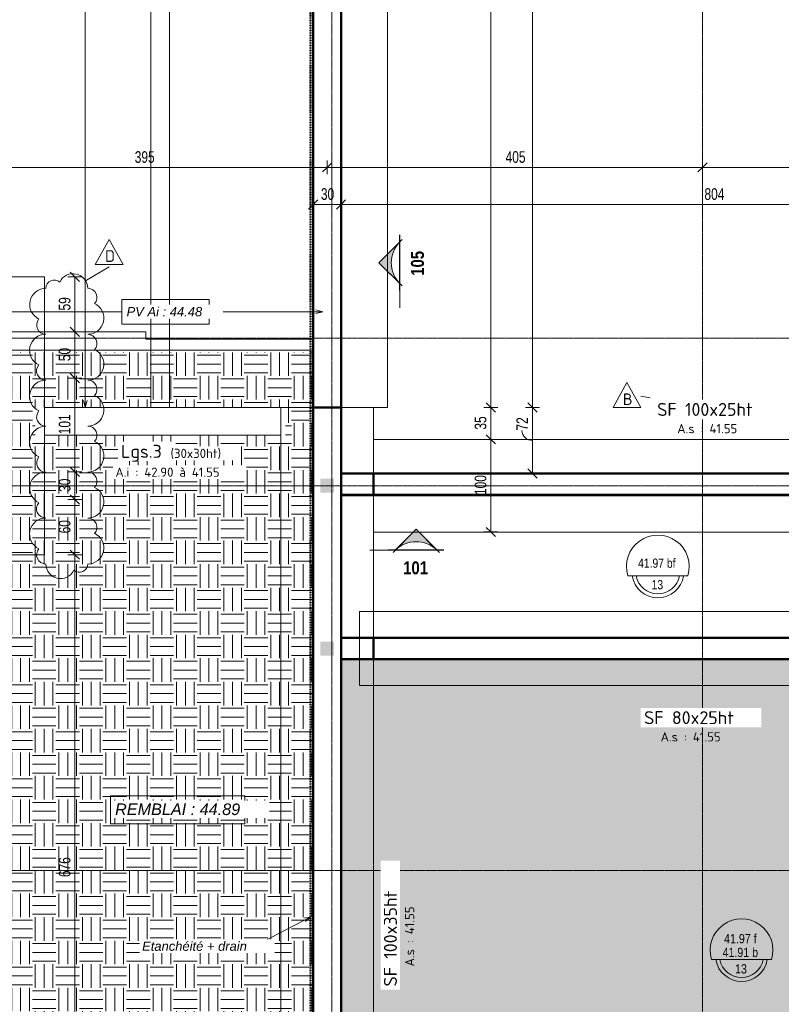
# Model space of a CAD drawing. Header units: millimetres. Extents: x 3690 to 285311, y -2348 to 78336.
# Tile 11 of 46: x 71839 to 80054, y 56141 to 66769. Entities that reach past the tile are written whole.
import ezdxf

# ---------------------------------------------------------------- set-up
doc = ezdxf.new("R2010")
doc.units = ezdxf.units.MM
doc.linetypes.add('Ligne de quadrillage', pattern=[22.225, 12.7, -3.175, 3.175, -3.175])
doc.linetypes.add('tiret perso 2', pattern=[3, 1.5, -1.5])
for name, color, linetype, lineweight in [('A-ANNO-DIMS', 211, 'Continuous', 9), ('A-ANNO-DIMS-50', 211, 'Continuous', 9), ('A-DETL', 90, 'Continuous', 5), ('A-DETL-GENF', 92, 'Continuous', 5), ('A-FLOR', 192, 'Continuous', 5), ('A-FLOR-IDEN', 11, 'Continuous', 9), ('A-WALL', 113, 'Continuous', 9), ('G-ANNO-REVC', 71, 'Continuous', 9), ('G-ANNO-REVC-IDEN', 71, 'Continuous', 9), ('G-ANNO-SYMB', 111, 'Continuous', 9), ('G-ANNO-TEXT', 231, 'Continuous', 9), ('S-BEAM', 12, 'Continuous', 5), ('S-BEAM-IDEN', 2, 'Continuous', 9), ('S-FNDN', 32, 'Continuous', 9), ('S-FNDN-IDEN', 2, 'Continuous', 9), ('S-GRID', 1, 'Continuous', 9)]:
    doc.layers.add(name, color=color, linetype=linetype, lineweight=lineweight)
doc.styles.add('Arial Narrow_5', font='ARIALN.TTF', dxfattribs={"width": 0.9, "height": 125})
doc.styles.add('Arial Narrow_6', font='ARIALN.TTF', dxfattribs={"height": 100})
doc.styles.add('Arial Narrow_B_4', font='ARIALNB.TTF', dxfattribs={"height": 140})
doc.styles.add('Arial_6', font='arial.ttf', dxfattribs={"width": 0.8, "height": 100})
doc.styles.add('Arial_I', font='ariali.ttf', dxfattribs={"height": 125})
doc.styles.add('Arial_I_1', font='ariali.ttf', dxfattribs={"height": 100})
doc.styles.add('ISOCPEUR', font='isocpeur.ttf', dxfattribs={"height": 100})
doc.styles.add('ISOCPEUR_1', font='isocpeur.ttf', dxfattribs={"height": 125})
doc.styles.add('ISOCPEUR_B', font='txt', dxfattribs={"height": 140})
doc.dimstyles.new('AB6_1_50_-_GB', dxfattribs={"dimscale": 304.8, "dimtxt": 127.928872, "dimasz": 0.328084, "dimexe": 0.246063, "dimexo": 0.0625, "dimgap": 0.04101, "dimtad": 1, "dimdec": 0, "dimlfac": 0.1, "dimdsep": 46, "dimtxsty": 'Arial Narrow_5', "dimblk1": 'OBLIQUE', "dimblk2": 'OBLIQUE', "dimsah": 1, "dimcen": 0.09, "dimazin": 0, "dimtfac": 1, "dimtdec": 4, "dimtix": 1, "dimtmove": 0, "dimatfit": 3, "dimfxl": 0.246063, "dimfxlon": 1, "dimtvp": 1, "dimtolj": 1, "dimtzin": 0, "dimarcsym": 2})
doc.dimstyles.new('AB6_1_50_-_GB_2', dxfattribs={"dimscale": 304.8, "dimtxt": 127.928872, "dimasz": 0.328084, "dimexe": 0.246063, "dimexo": 0.0625, "dimgap": 0.04101, "dimtad": 1, "dimdec": 0, "dimlfac": 0.1, "dimdsep": 46, "dimtxsty": 'Arial Narrow_5', "dimblk1": 'OBLIQUE', "dimblk2": 'OBLIQUE', "dimsah": 1, "dimcen": 0.09, "dimazin": 0, "dimtfac": 1, "dimtdec": 4, "dimtix": 1, "dimtmove": 1, "dimatfit": 3, "dimfxl": 0.246063, "dimfxlon": 1, "dimtvp": 1, "dimtolj": 1, "dimtzin": 0, "dimarcsym": 2})

# ---------------------------------------------------------------- blocks, each defined once
blk = doc.blocks.new('Coupe - Extrémité de la ligne de coupe - Pleine AB6-966899-Fondations variante')
at = {"layer": 'G-ANNO-SYMB'}
h = blk.add_hatch(color=256, dxfattribs=at)
edge = h.paths.add_edge_path()
edge.add_line((-6, 4.49), (-1.51, 0))
edge.add_arc((-6, -4.7), 6.5, 46.3308, 133.6692)
edge.add_line((-10.49, 0), (-6, 4.49))
for p, q in [((-6, 4.49), (-11.04, -0.56)), ((-6, 4.49), (-10.49, 0)), ((-6, 4.49), (-1.01, -0.51)), ((-1.51, 0), (-6, 4.49)), ((-12, 0.05), (0, 0.05)), ((-12, 0), (0, 0)), ((-12, 0), (-10.49, 0)), ((-12, -0.05), (0, -0.05)), ((0, 0), (-1.51, 0))]:
    blk.add_line(p, q, dxfattribs=at)
blk.add_arc((-6, -4.7), 6.5, 46.3308, 133.6692, dxfattribs=at)
blk = doc.blocks.new('DIMBLOCK50-Fondations variante')
at = {"layer": 'A-ANNO-DIMS-50', "lineweight": 18}
for p, q in [((71205, 65175), (71155, 65125)), ((71205, 65175), (71255, 65225)), ((75155, 65175), (75105, 65125)), ((75155, 65175), (75205, 65225))]:
    blk.add_line(p, q, dxfattribs=at)
at = {"layer": 'A-ANNO-DIMS-50'}
for p, q in [((71205, 65175), (71205, 65250)), ((71205, 65175), (75155, 65175)), ((71205, 65175), (71205, 65100)), ((75155, 65175), (75155, 65250)), ((75155, 65175), (75155, 65100))]:
    blk.add_line(p, q, dxfattribs=at)
at = {"layer": 'A-ANNO-DIMS-50', "color": 0, "insert": (73080, 65349), "char_height": 125, "width": 241.24, "attachment_point": 1, "line_spacing_factor": 0.974696, "style": 'Arial Narrow_5'}
blk.add_mtext('395', dxfattribs=at)
blk = doc.blocks.new('_Oblique')
at = {"color": 0, "linetype": 'ByBlock', "lineweight": -2}
blk.add_line((-0.5, -0.5), (0.5, 0.5), dxfattribs=at)
blk = doc.blocks.new('DIMBLOCK51-Fondations variante')
at = {"layer": 'A-ANNO-DIMS-50', "lineweight": 18}
for p, q in [((75155, 65175), (75105, 65125)), ((75155, 65175), (75205, 65225)), ((79205, 65175), (79155, 65125)), ((79205, 65175), (79255, 65225))]:
    blk.add_line(p, q, dxfattribs=at)
at = {"layer": 'A-ANNO-DIMS-50'}
for p, q in [((75155, 65175), (75155, 65250)), ((75155, 65175), (79205, 65175)), ((75155, 65175), (75155, 65100)), ((79205, 65175), (79205, 65250)), ((79205, 65175), (79205, 65100))]:
    blk.add_line(p, q, dxfattribs=at)
at = {"layer": 'A-ANNO-DIMS-50', "color": 0, "insert": (77080, 65349), "char_height": 125, "width": 241.24, "attachment_point": 1, "line_spacing_factor": 0.974696, "style": 'Arial Narrow_5'}
blk.add_mtext('405', dxfattribs=at)
blk = doc.blocks.new('DIMBLOCK52-Fondations variante')
at = {"layer": 'A-ANNO-DIMS-50', "lineweight": 18}
for p, q in [((79205, 65175), (79155, 65125)), ((79205, 65175), (79255, 65225)), ((83205, 65175), (83155, 65125)), ((83205, 65175), (83255, 65225))]:
    blk.add_line(p, q, dxfattribs=at)
at = {"layer": 'A-ANNO-DIMS-50'}
for p, q in [((79205, 65175), (79205, 65250)), ((79205, 65175), (83205, 65175)), ((79205, 65175), (79205, 65100)), ((83205, 65175), (83205, 65250)), ((83205, 65175), (83205, 65100))]:
    blk.add_line(p, q, dxfattribs=at)
at = {"layer": 'A-ANNO-DIMS-50', "color": 0, "insert": (81105, 65349), "char_height": 125, "width": 241.24, "attachment_point": 1, "line_spacing_factor": 0.974696, "style": 'Arial Narrow_5'}
blk.add_mtext('400', dxfattribs=at)
blk = doc.blocks.new('DIMBLOCK60-Fondations variante')
at = {"layer": 'A-ANNO-DIMS-50'}
for p, q in [((75005, 64775), (75005, 64850)), ((75305, 64775), (75305, 64850)), ((75005, 64775), (75305, 64775)), ((75005, 64775), (75005, 64700)), ((75305, 64775), (75305, 64700))]:
    blk.add_line(p, q, dxfattribs=at)
at = {"layer": 'A-ANNO-DIMS-50', "lineweight": 18}
for p, q in [((75005, 64775), (74955, 64725)), ((75005, 64775), (75055, 64825)), ((75305, 64775), (75255, 64725)), ((75305, 64775), (75355, 64825))]:
    blk.add_line(p, q, dxfattribs=at)
at = {"layer": 'A-ANNO-DIMS-50', "color": 0, "insert": (75088, 64949), "char_height": 125, "width": 160.82, "attachment_point": 1, "line_spacing_factor": 0.974696, "style": 'Arial Narrow_5'}
blk.add_mtext('30', dxfattribs=at)
blk = doc.blocks.new('DIMBLOCK61-Fondations variante')
at = {"layer": 'A-ANNO-DIMS-50'}
for p, q in [((75305, 64775), (75305, 64850)), ((83345, 64775), (83345, 64850)), ((75305, 64775), (83345, 64775)), ((75305, 64775), (75305, 64700)), ((83345, 64775), (83345, 64700))]:
    blk.add_line(p, q, dxfattribs=at)
at = {"layer": 'A-ANNO-DIMS-50', "lineweight": 18}
for p, q in [((75305, 64775), (75255, 64725)), ((75305, 64775), (75355, 64825)), ((83345, 64775), (83295, 64725)), ((83345, 64775), (83395, 64825))]:
    blk.add_line(p, q, dxfattribs=at)
at = {"layer": 'A-ANNO-DIMS-50', "color": 0, "insert": (79225, 64949), "char_height": 125, "width": 241.24, "attachment_point": 1, "line_spacing_factor": 0.974696, "style": 'Arial Narrow_5'}
blk.add_mtext('804', dxfattribs=at)
blk = doc.blocks.new('G_Dalle niveau brute_fini - G_Dalle Niveau_Ep-2828511-Fondations variante')
at = {"layer": 'A-FLOR-IDEN'}
blk.add_line((-6.46, 0), (6.46, 0), dxfattribs=at)
for centre, radius, start, end in [((0, 2.03), 6.77, 342.5424, 197.4576), ((0, 0.85), 5.59, 188.7147, 351.2853), ((0, 0.85), 4.74, 190.2866, 349.7134)]:
    blk.add_arc(centre, radius, start, end, dxfattribs=at)
blk = doc.blocks.new('G_Dalle niveau brute-finii - G_Dalle Niveau_Ep-2827370-Fondations variante')
at = {"layer": 'A-FLOR-IDEN'}
blk.add_line((-6.46, 0), (6.46, 0), dxfattribs=at)
for centre, radius, start, end in [((0, 2.03), 6.77, 342.5424, 197.4576), ((0, 0.85), 5.59, 188.7147, 351.2853), ((0, 0.85), 4.74, 190.2866, 349.7134)]:
    blk.add_arc(centre, radius, start, end, dxfattribs=at)
blk = doc.blocks.new('DIMBLOCK140-Fondations variante')
at = {"layer": 'A-ANNO-DIMS-50', "lineweight": 18}
for p, q in [((76921, 62239), (76871, 62289)), ((76921, 62239), (76971, 62189)), ((76921, 61239), (76871, 61289)), ((76921, 61239), (76971, 61189))]:
    blk.add_line(p, q, dxfattribs=at)
at = {"layer": 'A-ANNO-DIMS-50'}
for p, q in [((76921, 62239), (76846, 62239)), ((76921, 61239), (76921, 62239)), ((76921, 62239), (76996, 62239)), ((76921, 61239), (76846, 61239)), ((76921, 61239), (76996, 61239))]:
    blk.add_line(p, q, dxfattribs=at)
at = {"layer": 'A-ANNO-DIMS-50', "color": 0, "insert": (76747, 61638), "char_height": 125, "width": 241.24, "attachment_point": 1, "rotation": 90, "line_spacing_factor": 0.974696, "style": 'Arial Narrow_5'}
blk.add_mtext('100', dxfattribs=at)
blk = doc.blocks.new('DIMBLOCK141-Fondations variante')
at = {"layer": 'A-ANNO-DIMS-50', "lineweight": 18}
for p, q in [((76921, 62584), (76871, 62634)), ((76921, 62584), (76971, 62534)), ((76921, 62239), (76871, 62289)), ((76921, 62239), (76971, 62189))]:
    blk.add_line(p, q, dxfattribs=at)
at = {"layer": 'A-ANNO-DIMS-50'}
for p, q in [((76921, 62584), (76846, 62584)), ((76921, 62239), (76921, 62584)), ((76921, 62584), (76996, 62584)), ((76921, 62239), (76846, 62239)), ((76921, 62239), (76996, 62239))]:
    blk.add_line(p, q, dxfattribs=at)
at = {"layer": 'A-ANNO-DIMS-50', "color": 0, "insert": (76747, 62344), "char_height": 125, "width": 160.82, "attachment_point": 1, "rotation": 90, "line_spacing_factor": 0.974696, "style": 'Arial Narrow_5'}
blk.add_mtext('35', dxfattribs=at)
blk = doc.blocks.new('DIMBLOCK142-Fondations variante')
at = {"layer": 'A-ANNO-DIMS-50'}
for p, q in [((76921, 74860), (76846, 74860)), ((76921, 62584), (76921, 74860)), ((76921, 74860), (76996, 74860)), ((76921, 62584), (76846, 62584)), ((76921, 62584), (76996, 62584))]:
    blk.add_line(p, q, dxfattribs=at)
at = {"layer": 'A-ANNO-DIMS-50', "lineweight": 18}
for p, q in [((76921, 74860), (76871, 74910)), ((76921, 74860), (76971, 74810)), ((76921, 62584), (76871, 62634)), ((76921, 62584), (76971, 62534))]:
    blk.add_line(p, q, dxfattribs=at)
at = {"layer": 'A-ANNO-DIMS-50', "color": 0, "insert": (76747, 68588), "char_height": 125, "width": 321.65, "attachment_point": 1, "rotation": 90, "line_spacing_factor": 0.974696, "style": 'Arial Narrow_5'}
blk.add_mtext('1228', dxfattribs=at)
blk = doc.blocks.new('DIMBLOCK156-Fondations variante')
at = {"layer": 'A-ANNO-DIMS-50'}
for p, q in [((77371, 75360), (77296, 75360)), ((77371, 75360), (77371, 62584)), ((77371, 75360), (77446, 75360)), ((77371, 62584), (77296, 62584)), ((77371, 62584), (77446, 62584))]:
    blk.add_line(p, q, dxfattribs=at)
at = {"layer": 'A-ANNO-DIMS-50', "lineweight": 18}
for p, q in [((77371, 75360), (77321, 75410)), ((77371, 75360), (77421, 75310)), ((77371, 62584), (77321, 62634)), ((77371, 62584), (77421, 62534))]:
    blk.add_line(p, q, dxfattribs=at)
at = {"layer": 'A-ANNO-DIMS-50', "color": 0, "insert": (77197, 68838), "char_height": 125, "width": 321.65, "attachment_point": 1, "rotation": 90, "line_spacing_factor": 0.974696, "style": 'Arial Narrow_5'}
blk.add_mtext('1278', dxfattribs=at)
blk = doc.blocks.new('DIMBLOCK157-Fondations variante')
at = {"layer": 'A-ANNO-DIMS-50', "lineweight": 18}
for p, q in [((77371, 62584), (77321, 62634)), ((77371, 62584), (77421, 62534)), ((77371, 61869), (77321, 61919)), ((77371, 61869), (77421, 61819))]:
    blk.add_line(p, q, dxfattribs=at)
at = {"layer": 'A-ANNO-DIMS-50'}
for p, q in [((77371, 62584), (77296, 62584)), ((77371, 62584), (77371, 61869)), ((77371, 62584), (77446, 62584)), ((77371, 61869), (77296, 61869)), ((77371, 61869), (77446, 61869))]:
    blk.add_line(p, q, dxfattribs=at)
blk.add_ellipse((77371, 62334), major_axis=(114, 0), ratio=0.939287, start_param=3.141593, end_param=4.712389, dxfattribs=at)
at = {"layer": 'A-ANNO-DIMS-50', "color": 0, "insert": (77197, 62334), "char_height": 125, "width": 160.82, "attachment_point": 1, "rotation": 90, "line_spacing_factor": 0.974696, "style": 'Arial Narrow_5'}
blk.add_mtext('72', dxfattribs=at)
blk = doc.blocks.new('M_Etiquette de révision - M_Etiquette de révision-2978296-Fondations variante')
at = {"layer": 'G-ANNO-REVC-IDEN'}
for p, q in [((-3.1, -1.98), (-0.1, 3.43)), ((-0.1, 3.43), (2.9, -1.98)), ((2.9, -1.98), (-3.1, -1.98))]:
    blk.add_line(p, q, dxfattribs=at)
blk = doc.blocks.new('DIMBLOCK266-Fondations variante')
at = {"layer": 'A-ANNO-DIMS-50', "lineweight": 18}
for p, q in [((72435, 60994), (72385, 61044)), ((72435, 60994), (72485, 60944)), ((72435, 54235), (72385, 54285)), ((72435, 54235), (72485, 54185))]:
    blk.add_line(p, q, dxfattribs=at)
at = {"layer": 'A-ANNO-DIMS-50'}
for p, q in [((72435, 60994), (72360, 60994)), ((72435, 54235), (72435, 60994)), ((72435, 60994), (72510, 60994)), ((72435, 54235), (72360, 54235)), ((72435, 54235), (72510, 54235))]:
    blk.add_line(p, q, dxfattribs=at)
at = {"layer": 'A-ANNO-DIMS-50', "color": 0, "insert": (72261, 57514), "char_height": 125, "width": 241.24, "attachment_point": 1, "rotation": 90, "line_spacing_factor": 0.974696, "style": 'Arial Narrow_5'}
blk.add_mtext('676', dxfattribs=at)
blk = doc.blocks.new('DIMBLOCK267-Fondations variante')
at = {"layer": 'A-ANNO-DIMS-50'}
for p, q in [((72435, 61589), (72360, 61589)), ((72435, 60994), (72435, 61589)), ((72435, 61589), (72510, 61589)), ((72435, 60994), (72360, 60994)), ((72435, 60994), (72510, 60994))]:
    blk.add_line(p, q, dxfattribs=at)
at = {"layer": 'A-ANNO-DIMS-50', "lineweight": 18}
for p, q in [((72435, 61589), (72385, 61639)), ((72435, 61589), (72485, 61539)), ((72435, 60994), (72385, 61044)), ((72435, 60994), (72485, 60944))]:
    blk.add_line(p, q, dxfattribs=at)
at = {"layer": 'A-ANNO-DIMS-50', "color": 0, "insert": (72261, 61224), "char_height": 125, "width": 160.82, "attachment_point": 1, "rotation": 90, "line_spacing_factor": 0.974696, "style": 'Arial Narrow_5'}
blk.add_mtext('60', dxfattribs=at)
blk = doc.blocks.new('DIMBLOCK268-Fondations variante')
at = {"layer": 'A-ANNO-DIMS-50'}
for p, q in [((72435, 61889), (72360, 61889)), ((72435, 61589), (72435, 61889)), ((72435, 61889), (72510, 61889)), ((72435, 61589), (72360, 61589)), ((72435, 61589), (72510, 61589))]:
    blk.add_line(p, q, dxfattribs=at)
at = {"layer": 'A-ANNO-DIMS-50', "lineweight": 18}
for p, q in [((72435, 61889), (72385, 61939)), ((72435, 61889), (72485, 61839)), ((72435, 61589), (72385, 61639)), ((72435, 61589), (72485, 61539))]:
    blk.add_line(p, q, dxfattribs=at)
at = {"layer": 'A-ANNO-DIMS-50', "color": 0, "insert": (72261, 61672), "char_height": 125, "width": 160.82, "attachment_point": 1, "rotation": 90, "line_spacing_factor": 0.974696, "style": 'Arial Narrow_5'}
blk.add_mtext('30', dxfattribs=at)
blk = doc.blocks.new('DIMBLOCK269-Fondations variante')
at = {"layer": 'A-ANNO-DIMS-50', "lineweight": 18}
for p, q in [((72435, 62900), (72385, 62950)), ((72435, 62900), (72485, 62850)), ((72435, 61889), (72385, 61939)), ((72435, 61889), (72485, 61839))]:
    blk.add_line(p, q, dxfattribs=at)
at = {"layer": 'A-ANNO-DIMS-50'}
for p, q in [((72435, 62900), (72360, 62900)), ((72435, 61889), (72435, 62900)), ((72435, 62900), (72510, 62900)), ((72435, 61889), (72360, 61889)), ((72435, 61889), (72510, 61889))]:
    blk.add_line(p, q, dxfattribs=at)
at = {"layer": 'A-ANNO-DIMS-50', "color": 0, "insert": (72261, 62294), "char_height": 125, "width": 241.24, "attachment_point": 1, "rotation": 90, "line_spacing_factor": 0.974696, "style": 'Arial Narrow_5'}
blk.add_mtext('101', dxfattribs=at)
blk = doc.blocks.new('DIMBLOCK270-Fondations variante')
at = {"layer": 'A-ANNO-DIMS-50', "lineweight": 18}
for p, q in [((72435, 63400), (72385, 63450)), ((72435, 63400), (72485, 63350)), ((72435, 62900), (72385, 62950)), ((72435, 62900), (72485, 62850))]:
    blk.add_line(p, q, dxfattribs=at)
at = {"layer": 'A-ANNO-DIMS-50'}
for p, q in [((72435, 63400), (72360, 63400)), ((72435, 62900), (72435, 63400)), ((72435, 63400), (72510, 63400)), ((72435, 62900), (72360, 62900)), ((72435, 62900), (72510, 62900))]:
    blk.add_line(p, q, dxfattribs=at)
at = {"layer": 'A-ANNO-DIMS-50', "color": 0, "insert": (72261, 63083), "char_height": 125, "width": 160.82, "attachment_point": 1, "rotation": 90, "line_spacing_factor": 0.974696, "style": 'Arial Narrow_5'}
blk.add_mtext('50', dxfattribs=at)
blk = doc.blocks.new('DIMBLOCK271-Fondations variante')
at = {"layer": 'A-ANNO-DIMS-50'}
for p, q in [((72435, 63994), (72360, 63994)), ((72435, 63400), (72435, 63994)), ((72435, 63994), (72510, 63994)), ((72435, 63400), (72360, 63400)), ((72435, 63400), (72510, 63400))]:
    blk.add_line(p, q, dxfattribs=at)
at = {"layer": 'A-ANNO-DIMS-50', "lineweight": 18}
for p, q in [((72435, 63994), (72385, 64044)), ((72435, 63994), (72485, 63944)), ((72435, 63400), (72385, 63450)), ((72435, 63400), (72485, 63350))]:
    blk.add_line(p, q, dxfattribs=at)
at = {"layer": 'A-ANNO-DIMS-50', "color": 0, "insert": (72261, 63630), "char_height": 125, "width": 160.82, "attachment_point": 1, "rotation": 90, "line_spacing_factor": 0.974696, "style": 'Arial Narrow_5'}
blk.add_mtext('59', dxfattribs=at)
blk = doc.blocks.new('Family - ___-3294360-Fondations variante')
at = {"layer": 'G-ANNO-REVC'}
for centre, radius, start, end in [((-4369, 64074), 158, 357.8864, 152.6776), ((-4669, 63911), 174, 87.8864, 242.6776), ((-4572, 64081), 90.5, 46.0761, 177.8864), ((-4214, 63969), 99.2, 316.0761, 87.8864), ((-4223, 63746), 174, 267.8864, 62.6776), ((-4677, 63688), 99.2, 136.0761, 267.8864), ((-4688, 63416), 174, 87.8864, 242.6776), ((-4233, 63473), 99.2, 316.0761, 87.8864), ((-4241, 63250), 174, 267.8864, 62.6776), ((-4696, 63193), 99.2, 136.0761, 267.8864), ((-4706, 62920), 174, 87.8864, 242.6776), ((-4251, 62978), 99.2, 316.0761, 87.8864), ((-4259, 62755), 174, 267.8864, 62.6776), ((-4714, 62697), 99.2, 136.0761, 267.8864), ((-4724, 62424), 174, 87.8864, 242.6776), ((-4269, 62482), 99.2, 316.0761, 87.8864), ((-4277, 62259), 174, 267.8864, 62.6776), ((-4732, 62201), 99.2, 136.0761, 267.8864), ((-4742, 61929), 174, 87.8864, 242.6776), ((-4287, 61986), 99.2, 316.0761, 87.8864), ((-4296, 61763), 174, 267.8864, 62.6776), ((-4751, 61706), 99.2, 136.0761, 267.8864), ((-4761, 61433), 174, 87.8864, 242.6776), ((-4306, 61491), 99.2, 316.0761, 87.8864), ((-4314, 61268), 174, 267.8864, 62.6776), ((-4769, 61210), 99.2, 136.0761, 267.8864), ((-4614, 61105), 158, 177.8864, 332.6776), ((-4411, 61098), 90.5, 226.0761, 357.8864)]:
    blk.add_arc(centre, radius, start, end, dxfattribs=at)

msp = doc.modelspace()

# ---------------------------------------------------------------- hatches: boundary and pattern name
at = {"layer": 'A-DETL-GENF'}
h = msp.add_hatch(dxfattribs=at)
h.set_pattern_fill('FP_16', color=9, style=0, pattern_type=2)
h.set_pattern_definition([(0, (76801.46, -544.81), (254, 254), [254, -254]), (0, (76801.46, -449.56), (254, 254), [254, -254]), (0, (76801.46, -354.31), (254, 254), [254, -254]), (90, (76833.2, -322.56), (-254, 254), [254, -254]), (90, (76928.46, -322.56), (-254, 254), [254, -254]), (90, (77023.7, -322.56), (-254, 254), [254, -254])])
h.paths.add_polyline_path([(74995.46, 51993.73), (74995.46, 63181.5), (71465.46, 63181.5), (71465.46, 62874.08), (70945.46, 62874.08), (70945.46, 63184.39), (67465.46, 63184.39), (67465.46, 62876.84), (67165.46, 62876.84), (67165.46, 61898.56), (67245.46, 61898.56), (67245.46, 61578.56), (67045.46, 61578.56), (67045.46, 53595.4), (67245.46, 53595.4), (67245.46, 53275.4), (67165.46, 53275.4), (67165.46, 52296.43), (67465.46, 52296.43), (67465.46, 51993.73), (70945.46, 51993.73), (70945.46, 52293.73), (71465.46, 52293.73), (71465.46, 51993.73), (71610.39, 51993.73)])
h.paths.add_polyline_path([(74655.46, 52590.4), (72005.88, 52590.4), (72005.88, 52890.4), (74655.46, 52890.4)])
h.paths.add_polyline_path([(70405.46, 52615.4), (68005.46, 52615.4), (68005.46, 52915.4), (70405.46, 52915.4)])
h.paths.add_polyline_path([(70995.46, 53275.4), (70995.46, 53595.4), (71415.46, 53595.4), (71415.46, 53275.4)])
h.paths.add_polyline_path([(70995.46, 61578.56), (70995.46, 61898.56), (71415.46, 61898.56), (71415.46, 61578.56)])
h.paths.add_polyline_path([(72005.46, 62284.39), (72005.46, 62584.39), (74705.46, 62584.39), (74705.46, 62284.39)])
h.paths.add_polyline_path([(68005.46, 62309.39), (68005.46, 62609.39), (70405.46, 62609.39), (70405.46, 62309.39)])
for points in [[(75080.46, 61663.56), (75230.46, 61663.56), (75230.46, 61813.56), (75080.46, 61813.56)], [(75080.46, 59905.56), (75230.46, 59905.56), (75230.46, 60055.56), (75080.46, 60055.56)]]:
    msp.add_hatch(color=8, dxfattribs=at).paths.add_polyline_path(points)
h = msp.add_hatch(dxfattribs=at)
h.set_pattern_fill('FP_17', color=9, style=0, pattern_type=2)
h.set_pattern_definition([(2.114, (79143.55, 0), (-4.05711, 109.91015), [63.5, -127]), (122.114, (79143.55, 0), (-93.15642, -58.46864), [63.5, -127]), (62.114, (79207.01, 2.34), (-97.21354, 51.4415), [63.5, -127])])
h.paths.add_polyline_path([(79095.46, 52033.73), (79095.46, 53295.4), (75315.46, 53295.4), (75315.46, 52033.73)])
h.paths.add_polyline_path([(91295.46, 53545.4), (91295.46, 56148.56), (91105.46, 56148.56), (91105.46, 56274.98), (87075.46, 56274.98), (87075.46, 53545.4)])
h.paths.add_polyline_path([(75315.46, 53545.4), (83335.46, 53545.4), (83335.46, 59855.56), (75315.46, 59855.56), (75315.46, 54779.03)])

# ---------------------------------------------------------------- linework, layer by layer
at = {"layer": 'A-DETL', "linetype": 'tiret perso 2', "lineweight": 50}
msp.add_line((74975.46, 75690.27), (74975.46, 51803.73), dxfattribs=at)
at = {"layer": 'A-FLOR', "color": 7}
for p, q in [((83335.46, 61628.56), (75315.46, 61628.56)), ((75315.46, 61628.56), (75315.46, 60105.56)), ((75315.46, 60105.56), (83335.46, 60105.56)), ((75315.46, 59865.56), (75315.46, 53545.4))]:
    msp.add_line(p, q, dxfattribs=at)
at = {"layer": 'A-WALL'}
for p, q in [((73455.46, 77210.27), (73455.46, 62584.39)), ((71455.46, 63400.23), (73198.23, 63400.23)), ((73198.23, 63400.23), (73198.23, 63320.11)), ((73198.23, 63320.11), (74999.53, 63320.11)), ((74999.53, 63200.23), (74999.53, 63320.11)), ((71455.46, 63200.23), (74999.53, 63200.23)), ((73455.46, 62584.39), (73255.46, 62584.39))]:
    msp.add_line(p, q, dxfattribs=at)
at = {"layer": 'A-WALL', "lineweight": 50}
for p, q in [((75005.46, 51773.73), (75005.46, 75660.27)), ((75305.46, 75360.27), (75305.46, 52033.73)), ((75005.46, 62584.39), (75305.46, 62584.39)), ((83575.46, 61868.56), (75305.46, 61868.56)), ((75655.46, 61638.56), (75655.46, 61868.56)), ((75305.46, 61638.56), (83345.46, 61638.56)), ((83345.46, 60095.56), (75305.46, 60095.56)), ((75655.46, 59865.56), (75655.46, 60095.56)), ((75305.46, 59865.56), (83345.46, 59865.56))]:
    msp.add_line(p, q, dxfattribs=at)
at = {"layer": 'G-ANNO-REVC-IDEN'}
for p, q in [((72550.43, 63950.23), (72804.65, 64102.19)), ((78638.25, 62688.2), (78539.16, 62704.42))]:
    msp.add_line(p, q, dxfattribs=at)
at = {"layer": 'G-ANNO-SYMB'}
for p, q in [((75937.62, 63656.87), (75937.62, 63844.81)), ((75614.1, 61044.26), (75815.37, 61044.26))]:
    msp.add_line(p, q, dxfattribs=at)
at = {"layer": 'G-ANNO-TEXT', "color": 50}
for p, q in [((72546.09, 62583.24), (72546.09, 68573.86)), ((71449.23, 63617.07), (72942.25, 63617.07)), ((75108.12, 63617.07), (73882.25, 63617.07)), ((75108.12, 63617.07), (75033.12, 63637.16)), ((75108.12, 63617.07), (75033.12, 63596.97)), ((72546.09, 62583.24), (72525.99, 62658.24)), ((72546.09, 62583.24), (72566.18, 62658.24)), ((74978.37, 57086.62), (74370.79, 56768.52)), ((74978.37, 57086.62), (74902.6, 57069.63)), ((74978.37, 57086.62), (74921.24, 57034.03)), ((74370.79, 56768.52), (74367.35, 56768.52))]:
    msp.add_line(p, q, dxfattribs=at)
at = {"layer": 'G-ANNO-TEXT', "color": 50, "flags": 128}
for points in [[(72942.25, 63749.36), (73882.25, 63749.36), (73882.25, 63483.86), (72942.25, 63483.86)], [(72818.43, 58392.45), (74267.93, 58392.45), (74267.93, 58090.45), (72818.43, 58090.45)]]:
    msp.add_lwpolyline(points, close=True, dxfattribs=at)
at = {"layer": 'S-BEAM'}
for p, q in [((73198.23, 62584.39), (72105.46, 62584.39)), ((72105.46, 62584.39), (72105.46, 62284.39)), ((72105.46, 62284.39), (72105.46, 62584.39)), ((72105.46, 62584.39), (73198.23, 62584.39)), ((74090.42, 62584.39), (73198.23, 62584.39)), ((73198.23, 62584.39), (73450.29, 62584.39)), ((73450.29, 62584.39), (74015.76, 62584.39)), ((74015.76, 62584.39), (74655.15, 62584.39)), ((74655.89, 62584.39), (74090.42, 62584.39)), ((74655.15, 62284.39), (74655.15, 62584.39)), ((74655.15, 62584.39), (74655.46, 62584.39)), ((74655.46, 62584.39), (74655.46, 62284.39)), ((74655.89, 62584.39), (74655.46, 62584.39)), ((74655.46, 62284.39), (74655.46, 62584.39)), ((74655.89, 62284.39), (74655.89, 62584.39)), ((72105.46, 62284.39), (74655.89, 62284.39)), ((72105.46, 62284.39), (74655.15, 62284.39)), ((74655.46, 62284.39), (74655.15, 62284.39)), ((74655.46, 62284.39), (74655.89, 62284.39))]:
    msp.add_line(p, q, dxfattribs=at)
at = {"layer": 'S-FNDN'}
for p, q in [((73255.46, 77410.27), (73255.46, 62584.39)), ((75805.46, 62584.39), (75805.46, 74860.27)), ((73455.46, 62584.39), (75805.46, 62584.39)), ((74655.46, 51974.85), (74655.46, 62584.39)), ((75655.46, 53783.73), (75655.46, 62584.39)), ((83860.46, 62238.56), (75655.46, 62238.56)), ((75655.46, 61238.56), (83060.46, 61238.56)), ((75505.46, 59580.56), (75505.46, 60380.56)), ((83060.46, 60380.56), (75505.46, 60380.56)), ((75505.46, 59580.56), (83060.46, 59580.56))]:
    msp.add_line(p, q, dxfattribs=at)
at = {"layer": 'S-FNDN', "lineweight": 5}
for p, q in [((72105.46, 63993.56), (70305.46, 63993.56)), ((70305.46, 63993.56), (72105.46, 63993.56)), ((72105.46, 60993.56), (72105.46, 63993.56)), ((72105.46, 63993.56), (72105.46, 60993.56)), ((70305.46, 60993.56), (72105.46, 60993.56)), ((72105.46, 60993.56), (70305.46, 60993.56))]:
    msp.add_line(p, q, dxfattribs=at)
at = {"layer": 'S-GRID', "linetype": 'Ligne de quadrillage'}
for p, q in [((75205.46, 47292.72), (75205.46, 77500.83)), ((79205.46, 47292.72), (79205.46, 77500.83)), ((60593.04, 63330.23), (110150.38, 63330.23)), ((60593.04, 61738.56), (110150.38, 61738.56)), ((60593.04, 57586.98), (110150.38, 57586.98))]:
    msp.add_line(p, q, dxfattribs=at)

# ---------------------------------------------------------------- block references
at = {"layer": 'A-FLOR-IDEN', "xscale": 49.99999999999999, "yscale": 49.99999999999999, "zscale": 49.99999999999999}
for name, p in [('G_Dalle niveau brute-finii - G_Dalle Niveau_Ep-2827370-Fondations variante', (78722.52, 60765.46)), ('G_Dalle niveau brute_fini - G_Dalle Niveau_Ep-2828511-Fondations variante', (79625.43, 56623.6))]:
    msp.add_blockref(name, p, dxfattribs=at)
at = {"layer": 'G-ANNO-REVC-IDEN', "xscale": 49.99999999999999, "yscale": 49.99999999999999, "zscale": 49.99999999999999}
for p in [(72809.44, 64225.87), (78393.96, 62680.42)]:
    msp.add_blockref('M_Etiquette de révision - M_Etiquette de révision-2978296-Fondations variante', p, dxfattribs=at)
at = {"layer": 'G-ANNO-SYMB', "extrusion": (0, 0, -1), "xscale": 49.99999999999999, "yscale": 49.99999999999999, "zscale": 49.99999999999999, "rotation": 270.0000000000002}
msp.add_blockref('Coupe - Extrémité de la ligne de coupe - Pleine AB6-966899-Fondations variante', (-75937.62, 63844.81), dxfattribs=at)
at = {"layer": 'G-ANNO-SYMB', "extrusion": (0, 0, -1), "xscale": 49.99999999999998, "yscale": 49.99999999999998, "zscale": 49.99999999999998}
msp.add_blockref('Coupe - Extrémité de la ligne de coupe - Pleine AB6-966899-Fondations variante', (-75815.37, 61044.26), dxfattribs=at)

# ---------------------------------------------------------------- texts
at = {"layer": 'A-FLOR-IDEN', "char_height": 100, "attachment_point": 1}
for s, insert, width, style in [('41.97 bf', (78508.84, 60952.53), 503.4597, 'Arial_6'), ('13', (78655.35, 60720.32), 153.924, 'Arial_6'), ('41.97 f', (79437.25, 56899.5), 440.9281, 'Arial Narrow_6'), ('41.91 b', (79420.75, 56751.06), 481.0125, 'Arial Narrow_6'), ('13', (79555.31, 56573.54), 160.3375, 'Arial Narrow_6')]:
    msp.add_mtext(s, dxfattribs=dict(at, insert=insert, width=width, style=style))
at = {"layer": 'G-ANNO-REVC-IDEN', "char_height": 125, "width": 120.2531, "attachment_point": 1, "style": 'ISOCPEUR_1'}
for s, insert in [('D', (72759.32, 64279.86)), ('B', (78343.83, 62734.41))]:
    msp.add_mtext(s, dxfattribs=dict(at, insert=insert))
at = {"layer": 'G-ANNO-SYMB', "insert": (76059.57, 64004.75), "char_height": 140, "width": 324.6834, "attachment_point": 1, "rotation": 90, "style": 'Arial Narrow_B_4'}
msp.add_mtext('105', dxfattribs=at)
at = {"layer": 'G-ANNO-SYMB', "insert": (75975.31, 60922.3), "char_height": 140, "width": 324.6834, "attachment_point": 1, "style": 'Arial Narrow_B_4'}
msp.add_mtext('101', dxfattribs=at)
at = {"layer": 'S-FNDN-IDEN', "char_height": 100, "width": 797.6791, "attachment_point": 1, "style": 'ISOCPEUR'}
for insert in [(78931.63, 62404.66), (78752.24, 59077.78)]:
    msp.add_mtext('A.s : 41.55', dxfattribs=dict(at, insert=insert))
at = {"layer": 'S-FNDN-IDEN', "insert": (75994.85, 56549.58), "char_height": 100, "width": 797.6791, "attachment_point": 1, "rotation": 90, "style": 'ISOCPEUR'}
msp.add_mtext('A.s : 41.55', dxfattribs=at)

# ---------------------------------------------------------------- dimensions: what is measured, and where the dimension line sits
at = {"layer": 'A-ANNO-DIMS'}
for base, p1, p2, angle, override, picture, middle in [((77371.2, 62584.39), (77446.2, 75360.27), (77296.2, 62584.39), 90, {"dimpost": '<>', "dimfxl": 12776.751414}, 'DIMBLOCK156-Fondations variante', (77294.88, 68972.33)), ((76921.2, 74860.27), (76846.2, 62584.39), (76846.2, 74860.27), 90, {"dimpost": '<>', "dimfxl": 12275.870878}, 'DIMBLOCK142-Fondations variante', (76844.88, 68722.33)), ((79205.46, 65175.42), (75155.46, 65250.42), (79205.46, 65250.42), 0, {"dimpost": '<>', "dimfxl": 4050}, 'DIMBLOCK51-Fondations variante', (77180.46, 65251.74)), ((72435.45, 63993.56), (72360.45, 63400.23), (72360.45, 63993.56), 90, {"dimpost": '<>', "dimfxl": 593.330784}, 'DIMBLOCK271-Fondations variante', (72359.13, 63696.89)), ((72435.45, 63400.23), (72360.45, 62900.23), (72360.45, 63400.23), 90, {"dimpost": '<>', "dimfxl": 500}, 'DIMBLOCK270-Fondations variante', (72359.13, 63150.23)), ((72435.45, 62900.23), (72360.45, 61888.56), (72360.45, 62900.23), 90, {"dimpost": '<>', "dimfxl": 1011.669216}, 'DIMBLOCK269-Fondations variante', (72359.13, 62394.39)), ((76921.2, 62584.39), (76996.2, 62238.56), (76846.2, 62584.39), 90, {"dimpost": '<>', "dimfxl": 376.963627}, 'DIMBLOCK141-Fondations variante', (76844.88, 62411.48)), ((76921.2, 62238.56), (76996.2, 61238.56), (76996.2, 62238.56), 90, {"dimpost": '<>', "dimfxl": 1000}, 'DIMBLOCK140-Fondations variante', (76844.88, 61738.56)), ((72435.45, 61888.56), (72360.45, 61588.56), (72360.45, 61888.56), 90, {"dimpost": '<>', "dimfxl": 300}, 'DIMBLOCK268-Fondations variante', (72359.13, 61738.56)), ((72435.4520381, 61588.55970704), (72360.4520381, 60993.55970704), (72360.4520381, 61588.55970704), 90, {"dimpost": '<>', "dimfxl": 595}, 'DIMBLOCK267-Fondations variante', (72359.13041426, 61291.05970704)), ((72435.45, 60993.56), (72360.45, 54235.4), (72360.45, 60993.56), 90, {"dimpost": '<>', "dimfxl": 6758.163046}, 'DIMBLOCK266-Fondations variante', (72359.13, 57614.48))]:
    dim = msp.add_linear_dim(base=base, p1=p1, p2=p2, angle=angle, dimstyle='AB6_1_50_-_GB', override=override, dxfattribs=at)
    dim.commit()
    dim.dimension.update_dxf_attribs({"geometry": picture, "text_midpoint": middle})
for base, p1, p2, override, picture, middle in [((75155.46, 65175.42), (71205.46, 65250.42), (75155.46, 65250.42), {"dimpost": '<>', "dimfxl": 3950}, 'DIMBLOCK50-Fondations variante', (73180.46, 65251.74)), ((83205.46, 65175.42), (79205.46, 65250.42), (83205.46, 65250.42), {"dimpost": '<>', "dimfxl": 4000}, 'DIMBLOCK52-Fondations variante', (81205.46, 65251.74)), ((75305.46, 64775.42), (75005.46, 64850.42), (75305.46, 64850.42), {"dimpost": '<>', "dimfxl": 300}, 'DIMBLOCK60-Fondations variante', (75155.46, 64851.74)), ((83345.46, 64775.42), (75305.46, 64850.42), (83345.46, 64700.42), {"dimpost": '<>', "dimfxl": 8041.399132}, 'DIMBLOCK61-Fondations variante', (79325.46, 64851.74))]:
    dim = msp.add_linear_dim(base=base, p1=p1, p2=p2, dimstyle='AB6_1_50_-_GB', override=override, dxfattribs=at)
    dim.commit()
    dim.dimension.update_dxf_attribs({"geometry": picture, "text_midpoint": middle})
dim = msp.add_linear_dim(base=(77371.2, 61868.56), p1=(77296.2, 62584.39), p2=(77446.2, 61868.56), angle=90, dimstyle='AB6_1_50_-_GB_2', override={"dimpost": '<>', "dimfxl": 731.381697}, dxfattribs=at)
dim.commit()
dim.dimension.update_dxf_attribs({"geometry": 'DIMBLOCK157-Fondations variante', "text_midpoint": (77280.48, 62414), "dimtype": 160, "text_rotation": 90})

# ---------------------------------------------------------------- next in the draw order: texts
at = {"layer": 'G-ANNO-TEXT', "color": 7, "attachment_point": 1, "bg_fill": 3, "box_fill_scale": 1.25, "bg_fill_color": 256, "bg_fill_true_color": 13158600, "bg_fill_transparency": 0}
for s, insert, char_height, width, style in [('PV Ai : 44.48', (72992.25, 63667.07), 100, 1014.1347, 'Arial_I_1'), ('REMBLAI : 44.89', (72868.43, 58308.7), 125, 1631.4341, 'Arial_I'), ('Etanchéité + drain', (73159.79, 56818.52), 100, 1402.9531, 'Arial_I_1')]:
    msp.add_mtext(s, dxfattribs=dict(at, insert=insert, char_height=char_height, width=width, style=style))
at = {"layer": 'S-BEAM-IDEN', "attachment_point": 1, "bg_fill": 3, "box_fill_scale": 1.25, "bg_fill_color": 256, "bg_fill_true_color": 13158600, "bg_fill_transparency": 0}
for s, insert, char_height, width, style in [('Lgs.3', (72932.83, 62179.35), 140, 553.1644, 'ISOCPEUR_B'), ('(30x30ht)', (73466.35, 62137.48), 100, 701.4766, 'ISOCPEUR')]:
    msp.add_mtext(s, dxfattribs=dict(at, insert=insert, char_height=char_height, width=width, style=style))
at = {"layer": 'S-FNDN-IDEN', "char_height": 140, "attachment_point": 1, "style": 'ISOCPEUR_B', "bg_fill": 3, "box_fill_scale": 1.25, "bg_fill_color": 256, "bg_fill_true_color": 13158600, "bg_fill_transparency": 0}
for s, insert, width in [('SF 100x25ht', (78715.13, 62631.68), 1322.7844), ('SF 80x25ht', (78573.74, 59304.8), 1230.5903)]:
    msp.add_mtext(s, dxfattribs=dict(at, insert=insert, width=width))
at = {"layer": 'S-FNDN-IDEN', "insert": (75767.83, 56333.08), "char_height": 140, "width": 1322.7844, "attachment_point": 1, "rotation": 90, "style": 'ISOCPEUR_B', "bg_fill": 3, "box_fill_scale": 1.25, "bg_fill_color": 256, "bg_fill_true_color": 13158600, "bg_fill_transparency": 0}
msp.add_mtext('SF 100x35ht', dxfattribs=at)

# ---------------------------------------------------------------- next in the draw order: texts
at = {"layer": 'S-BEAM-IDEN', "insert": (72871.47, 61934.47), "char_height": 100, "width": 1386.9194, "attachment_point": 1, "style": 'ISOCPEUR', "bg_fill": 3, "box_fill_scale": 1.25, "bg_fill_color": 256, "bg_fill_true_color": 13158600, "bg_fill_transparency": 0}
msp.add_mtext('A.i : 42.90 à 41.55', dxfattribs=at)

# ---------------------------------------------------------------- next in the draw order: block references
at = {"layer": 'G-ANNO-REVC', "rotation": 2.113623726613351}
msp.add_blockref('Family - ___-3294360-Fondations variante', (79143.55, 0), dxfattribs=at)

doc.saveas('drawing.dxf')
